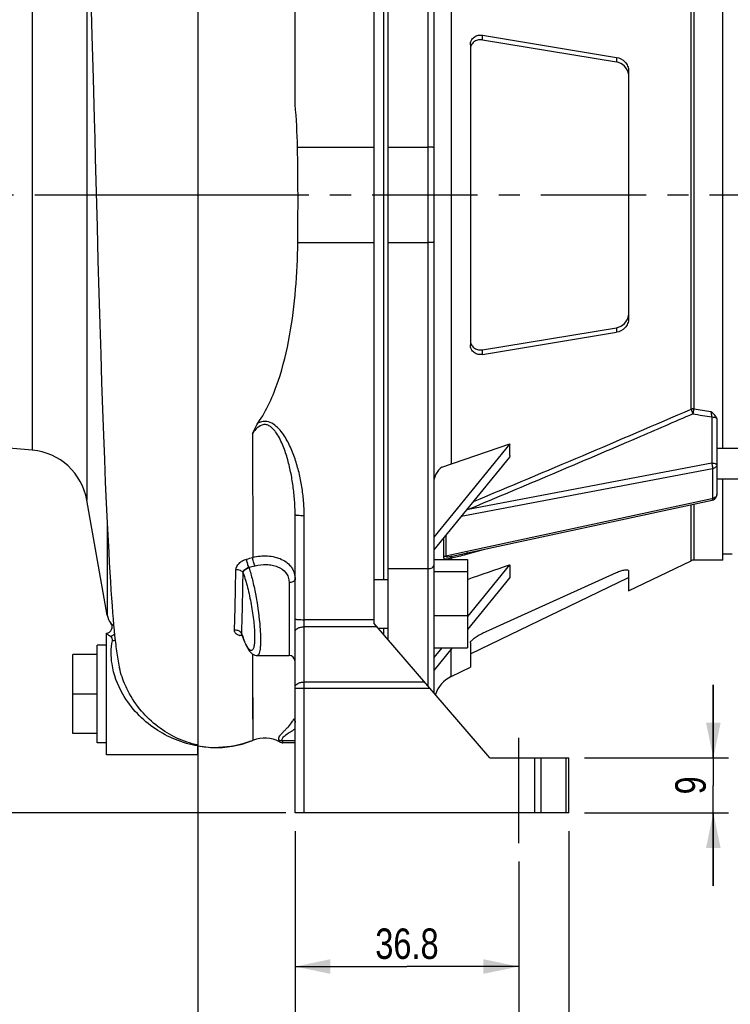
# Model space of a CAD drawing. Header units: millimetres. Extents: x 0 to 841, y 0 to 594.
# Tile 3 of 14: x 158 to 274, y 202 to 363. Entities that reach past the tile are written whole.
import ezdxf

# ---------------------------------------------------------------- set-up
doc = ezdxf.new("R2010")
doc.units = ezdxf.units.MM
doc.header["$LTSCALE"] = 46.2
doc.linetypes.add('CENTER', pattern=[0.6, 0.375, -0.075, 0.075, -0.075])
doc.layers.get('0').update_dxf_attribs({"linetype": 'CONTINUOUS'})
for name, color, linetype in [('ASSI', 7, 'CONTINUOUS'), ('GEOM', 7, 'CONTINUOUS'), ('QUOTE', 7, 'CONTINUOUS')]:
    doc.layers.add(name, color=color, linetype=linetype)
doc.styles.get("Standard").update_dxf_attribs({"font": 'txt', "width": 0.8})
doc.dimstyles.new('DIMSTYLE_1', dxfattribs={"dimtxt": 5, "dimasz": 5.8, "dimexe": 1.25, "dimexo": 1.5, "dimtad": 1, "dimdec": 3, "dimdsep": 46, "dimtxsty": 'Standard', "dimblk": '_FILLED', "dimblk1": '_FILLED', "dimblk2": '_FILLED', "dimcen": 0.09, "dimadec": 3, "dimazin": 2, "dimtp": 0.3, "dimtm": 0.3, "dimtfac": 1, "dimtdec": 3, "dimtofl": 0, "dimtmove": 0, "dimatfit": 3, "dimldrblk": '_FILLED', "dimfxl": 1, "dimtolj": 1, "dimarcsym": 0})
doc.dimstyles.new('DIMSTYLE_2', dxfattribs={"dimtxt": 5, "dimasz": 5.8, "dimexe": 1.25, "dimexo": 1.5, "dimtad": 1, "dimdec": 3, "dimdsep": 46, "dimtxsty": 'Standard', "dimblk": '_FILLED', "dimblk1": '_FILLED', "dimblk2": '_FILLED', "dimcen": 0.09, "dimadec": 3, "dimazin": 2, "dimtp": 0.5, "dimtm": 0.5, "dimtfac": 1, "dimtdec": 3, "dimtofl": 0, "dimtmove": 0, "dimatfit": 3, "dimldrblk": '_FILLED', "dimfxl": 1, "dimtolj": 1, "dimarcsym": 0})
doc.dimstyles.new('DIMSTYLE_4', dxfattribs={"dimtxt": 5, "dimasz": 5.8, "dimexe": 1.25, "dimexo": 1.5, "dimtad": 1, "dimdec": 1, "dimdsep": 46, "dimtxsty": 'Standard', "dimblk": '_FILLED', "dimblk1": '_FILLED', "dimblk2": '_FILLED', "dimcen": 0.09, "dimadec": 1, "dimazin": 2, "dimtp": 0.3, "dimtm": 0.3, "dimtfac": 1, "dimtdec": 1, "dimtofl": 0, "dimtmove": 0, "dimatfit": 3, "dimldrblk": '_FILLED', "dimfxl": 1, "dimtolj": 1, "dimarcsym": 0})
doc.dimstyles.new('DIMSTYLE_5', dxfattribs={"dimtxt": 5, "dimasz": 5.8, "dimexe": 1.25, "dimexo": 1.5, "dimtad": 1, "dimdec": 3, "dimdsep": 46, "dimtxsty": 'Standard', "dimblk": '_FILLED', "dimblk1": '_FILLED', "dimblk2": '_FILLED', "dimcen": 0.09, "dimadec": 3, "dimazin": 2, "dimtp": 0.2, "dimtm": 0.2, "dimtfac": 1, "dimtdec": 3, "dimtofl": 0, "dimtmove": 0, "dimatfit": 3, "dimldrblk": '_FILLED', "dimfxl": 1, "dimtolj": 1, "dimarcsym": 0})

# ---------------------------------------------------------------- blocks, each defined once
blk = doc.blocks.new('_FILLED')
at = {"color": 0, "linetype": 'ByBlock'}
blk.add_solid([(0, 0), (-1, 0.207), (-1, -0.207)], dxfattribs=at)
blk = doc.blocks.new('*D3')
at = {"layer": 'QUOTE', "color": 2, "linetype": 'Continuous'}
for p, q in [((129.3, 334.67), (91.27, 334.67)), ((93.77, 334.67), (93.77, 283.92)), ((93.77, 233.17), (93.77, 283.92)), ((201.3, 233.17), (91.27, 233.17))]:
    blk.add_line(p, q, dxfattribs=at)
at = {"layer": 'QUOTE', "color": 2, "linetype": 'Continuous', "xscale": 5.8, "yscale": 5.8, "zscale": 5.8}
for p, rotation in [((93.77, 334.67), 90), ((93.77, 233.17), 270)]:
    blk.add_blockref('_FILLED', p, dxfattribs=dict(at, rotation=rotation))
at = {"layer": 'QUOTE', "color": 2, "linetype": 'Continuous', "insert": (87.52, 283.92), "char_height": 5, "width": 24.1071, "attachment_point": 2, "rotation": 90, "line_spacing_factor": 0.9}
blk.add_mtext('101.5', dxfattribs=at)
blk = doc.blocks.new('*D5')
at = {"layer": 'QUOTE', "color": 2, "linetype": 'Continuous'}
for p, q in [((155.8, 484.67), (75.3, 484.67)), ((77.8, 484.67), (77.8, 358.92)), ((77.8, 233.17), (77.8, 358.92)), ((201.3, 233.17), (75.3, 233.17))]:
    blk.add_line(p, q, dxfattribs=at)
at = {"layer": 'QUOTE', "color": 2, "linetype": 'Continuous', "xscale": 5.8, "yscale": 5.8, "zscale": 5.8}
for p, rotation in [((77.8, 484.67), 90), ((77.8, 233.17), 270)]:
    blk.add_blockref('_FILLED', p, dxfattribs=dict(at, rotation=rotation))
at = {"layer": 'QUOTE', "color": 2, "linetype": 'Continuous', "insert": (71.55, 358.92), "char_height": 5, "width": 25.1786, "attachment_point": 2, "rotation": 90, "line_spacing_factor": 0.9}
blk.add_mtext('251.5', dxfattribs=at)
blk = doc.blocks.new('*D8')
at = {"layer": 'QUOTE', "color": 2, "linetype": 'Continuous'}
for p, q in [((202.8, 230.17), (202.8, 205.41)), ((239.55, 225.17), (239.55, 205.41)), ((202.8, 207.91), (221.18, 207.91)), ((239.55, 207.91), (221.18, 207.91))]:
    blk.add_line(p, q, dxfattribs=at)
at = {"layer": 'QUOTE', "color": 2, "linetype": 'Continuous', "xscale": 5.8, "yscale": 5.8, "zscale": 5.8, "rotation": 180}
blk.add_blockref('_FILLED', (202.8, 207.91), dxfattribs=at)
at = {"layer": 'QUOTE', "color": 2, "linetype": 'Continuous', "xscale": 5.8, "yscale": 5.8, "zscale": 5.8}
blk.add_blockref('_FILLED', (239.55, 207.91), dxfattribs=at)
at = {"layer": 'QUOTE', "color": 2, "linetype": 'Continuous', "insert": (221.18, 214.16), "char_height": 5, "width": 21.4286, "attachment_point": 2, "line_spacing_factor": 0.9}
blk.add_mtext('36.8', dxfattribs=at)
blk = doc.blocks.new('*D13')
at = {"layer": 'QUOTE', "color": 2, "linetype": 'Continuous'}
for p, q in [((271.52, 242.17), (271.52, 254.17)), ((271.52, 254.17), (271.52, 237.67)), ((250.36, 242.17), (274.02, 242.17)), ((271.52, 221.17), (271.52, 237.67)), ((250.36, 233.17), (274.02, 233.17)), ((271.52, 233.17), (271.52, 221.17))]:
    blk.add_line(p, q, dxfattribs=at)
at = {"layer": 'QUOTE', "color": 2, "linetype": 'Continuous', "xscale": 5.8, "yscale": 5.8, "zscale": 5.8}
for p, rotation in [((271.52, 242.17), 270), ((271.52, 233.17), 90)]:
    blk.add_blockref('_FILLED', p, dxfattribs=dict(at, rotation=rotation))
at = {"layer": 'QUOTE', "color": 2, "linetype": 'Continuous', "insert": (265.27, 237.67), "char_height": 5, "width": 5.8929, "attachment_point": 2, "rotation": 90, "line_spacing_factor": 0.9}
blk.add_mtext('9', dxfattribs=at)
blk = doc.blocks.new('*D14')
at = {"layer": 'QUOTE', "color": 2, "linetype": 'Continuous'}
for p, q in [((186.8, 402.72), (186.8, 160.39)), ((368.1, 225.17), (368.1, 160.39)), ((186.8, 162.89), (277.45, 162.89)), ((368.1, 162.89), (277.45, 162.89))]:
    blk.add_line(p, q, dxfattribs=at)
at = {"layer": 'QUOTE', "color": 2, "linetype": 'Continuous', "xscale": 5.8, "yscale": 5.8, "zscale": 5.8, "rotation": 180}
blk.add_blockref('_FILLED', (186.8, 162.89), dxfattribs=at)
at = {"layer": 'QUOTE', "color": 2, "linetype": 'Continuous', "xscale": 5.8, "yscale": 5.8, "zscale": 5.8}
blk.add_blockref('_FILLED', (368.1, 162.89), dxfattribs=at)
at = {"layer": 'QUOTE', "color": 2, "linetype": 'Continuous', "insert": (277.45, 169.14), "char_height": 5, "width": 24.1071, "attachment_point": 2, "line_spacing_factor": 0.9}
blk.add_mtext('181.3', dxfattribs=at)
blk = doc.blocks.new('*D15')
at = {"layer": 'QUOTE', "color": 2, "linetype": 'Continuous'}
for p, q in [((186.8, 404.75), (186.8, 189.71)), ((239.55, 225.17), (239.55, 189.71)), ((186.8, 192.21), (213.18, 192.21)), ((239.55, 192.21), (213.18, 192.21))]:
    blk.add_line(p, q, dxfattribs=at)
at = {"layer": 'QUOTE', "color": 2, "linetype": 'Continuous', "xscale": 5.8, "yscale": 5.8, "zscale": 5.8, "rotation": 180}
blk.add_blockref('_FILLED', (186.8, 192.21), dxfattribs=at)
at = {"layer": 'QUOTE', "color": 2, "linetype": 'Continuous', "xscale": 5.8, "yscale": 5.8, "zscale": 5.8}
blk.add_blockref('_FILLED', (239.55, 192.21), dxfattribs=at)
at = {"layer": 'QUOTE', "color": 2, "linetype": 'Continuous', "insert": (213.18, 198.46), "char_height": 5, "width": 21.4286, "attachment_point": 2, "line_spacing_factor": 0.9}
blk.add_mtext('52.8', dxfattribs=at)
blk = doc.blocks.new('*D16')
at = {"layer": 'QUOTE', "color": 2, "linetype": 'Continuous'}
for p, q in [((202.8, 230.17), (202.8, 175.46)), ((247.8, 230.17), (247.8, 175.46)), ((202.8, 177.96), (225.3, 177.96)), ((247.8, 177.96), (225.3, 177.96))]:
    blk.add_line(p, q, dxfattribs=at)
at = {"layer": 'QUOTE', "color": 2, "linetype": 'Continuous', "xscale": 5.8, "yscale": 5.8, "zscale": 5.8, "rotation": 180}
blk.add_blockref('_FILLED', (202.8, 177.96), dxfattribs=at)
at = {"layer": 'QUOTE', "color": 2, "linetype": 'Continuous', "xscale": 5.8, "yscale": 5.8, "zscale": 5.8}
blk.add_blockref('_FILLED', (247.8, 177.96), dxfattribs=at)
at = {"layer": 'QUOTE', "color": 2, "linetype": 'Continuous', "insert": (225.3, 184.21), "char_height": 5, "width": 11.25, "attachment_point": 2, "line_spacing_factor": 0.9}
blk.add_mtext('45', dxfattribs=at)
blk = doc.blocks.new('*D22')
at = {"layer": 'QUOTE', "color": 2, "linetype": 'Continuous'}
for p, q in [((137.3, 292.67), (137.3, 175.46)), ((202.8, 230.17), (202.8, 175.46)), ((137.3, 177.96), (170.05, 177.96)), ((202.8, 177.96), (170.05, 177.96))]:
    blk.add_line(p, q, dxfattribs=at)
at = {"layer": 'QUOTE', "color": 2, "linetype": 'Continuous', "xscale": 5.8, "yscale": 5.8, "zscale": 5.8, "rotation": 180}
blk.add_blockref('_FILLED', (137.3, 177.96), dxfattribs=at)
at = {"layer": 'QUOTE', "color": 2, "linetype": 'Continuous', "xscale": 5.8, "yscale": 5.8, "zscale": 5.8}
blk.add_blockref('_FILLED', (202.8, 177.96), dxfattribs=at)
at = {"layer": 'QUOTE', "color": 2, "linetype": 'Continuous', "insert": (170.05, 184.21), "char_height": 5, "width": 20.8929, "attachment_point": 2, "line_spacing_factor": 0.9}
blk.add_mtext('65.5', dxfattribs=at)

msp = doc.modelspace()

# ---------------------------------------------------------------- linework, layer by layer
at = {"layer": 'ASSI', "color": 7, "linetype": 'Continuous'}
for p, q in [((218.1021, 261.5785), (218.1021, 424.6747)), ((217.3021, 397.8499), (217.3021, 271.4996)), ((391.1021, 292.9806), (272.1021, 292.9806)), ((391.1021, 287.9806), (272.1021, 287.9806)), ((215.8021, 271.4996), (218.1021, 271.4996)), ((216.4488, 263.4996), (218.1021, 263.4996)), ((217.3021, 263.4996), (217.3021, 262.5081)), ((171.8021, 260.6747), (170.3021, 260.6747)), ((170.3021, 244.676), (170.3021, 260.6735)), ((171.8021, 244.6747), (170.3021, 244.6747)), ((186.8021, 242.6747), (171.8021, 242.6747))]:
    msp.add_line(p, q, dxfattribs=at)
at = {"layer": 'ASSI', "color": 2, "linetype": 'CENTER'}
for p, q in [((132.3021, 334.6747), (459.0329, 334.6747)), ((239.5521, 228.1747), (239.5521, 247.1747))]:
    msp.add_line(p, q, dxfattribs=at)
at = {"layer": 'GEOM', "color": 7, "linetype": 'Continuous'}
for p, q in [((215.8021, 264.2509), (215.8021, 424.6747)), ((225.6021, 423.6746), (225.6021, 252.8643)), ((202.8021, 349.4921), (202.8021, 404.8602)), ((273.1021, 292.9806), (273.1021, 376.3689)), ((169.1976, 367.9223), (169.4157, 360.766)), ((169.4157, 360.766), (169.6194, 353.827)), ((233.6021, 360.8876), (255.6021, 357.2581)), ((231.6021, 359.3293), (231.6021, 310.0202)), ((233.6021, 360.1281), (255.6021, 356.4987)), ((257.6021, 355.0383), (257.6021, 314.3112)), ((169.9809, 340.6806), (170.2661, 329.4012)), ((170.2661, 329.4012), (170.4132, 323.8665)), ((170.4132, 323.8665), (170.5624, 318.5287)), ((170.5624, 318.5287), (170.7129, 313.4021)), ((170.7129, 313.4021), (170.8642, 308.4985)), ((233.6021, 309.2214), (255.6021, 312.8508)), ((233.6021, 308.4619), (255.6021, 312.0913)), ((170.8642, 308.4985), (171.0159, 303.8256)), ((171.0159, 303.8256), (171.1678, 299.385)), ((171.1678, 299.385), (171.3198, 295.1808)), ((272.1021, 297.6772), (272.1021, 285.4681)), ((159.6205, 292.7221), (138.2983, 294.5876)), ((171.3198, 295.1808), (171.4718, 291.2166)), ((238.0933, 293.7583), (225.6021, 278.4597)), ((226.9071, 289.943), (238.0933, 293.7583)), ((238.0933, 291.8574), (238.0933, 293.7583)), ((171.4718, 291.2166), (171.6236, 287.4951)), ((238.0501, 291.584), (225.6021, 276.3384)), ((273.1021, 274.6747), (273.1021, 287.9806)), ((171.6236, 287.4951), (171.7248, 285.15)), ((171.7248, 285.15), (171.8261, 282.9126)), ((171.9195, 265.6538), (168.597, 284.4967)), ((229.1019, 275.4212), (271.3122, 284.4904)), ((171.8261, 282.9126), (171.9273, 280.7874)), ((202.8021, 233.1747), (202.8021, 282.1418)), ((171.9273, 280.7874), (172.028, 278.7807)), ((172.028, 278.7807), (172.1765, 275.9872)), ((172.1765, 275.9872), (172.2736, 274.2629)), ((274.6021, 275.6747), (273.1021, 275.6747)), ((172.2736, 274.2629), (172.3691, 272.6453)), ((225.6021, 274.7494), (231.1021, 274.7494)), ((231.1021, 274.7494), (231.1021, 260.2498)), ((238.0501, 273.9063), (231.1021, 265.3968)), ((238.0933, 273.7389), (238.0933, 271.838)), ((257.6021, 269.61), (267.8962, 274.5754)), ((273.1021, 274.6747), (268.3307, 274.6747)), ((172.3691, 272.6453), (172.4629, 271.1316)), ((218.1021, 273.2757), (224.6021, 273.2757)), ((225.6021, 272.8068), (231.1021, 272.8068)), ((238.0933, 271.838), (231.1021, 263.2755)), ((231.6021, 259.2894), (257.6021, 271.8305)), ((233.6021, 262.6556), (255.6021, 272.6274)), ((257.6021, 272.8788), (257.6021, 269.61)), ((172.4629, 271.1316), (172.555, 269.7181)), ((172.555, 269.7181), (172.6453, 268.4011)), ((172.6453, 268.4011), (172.7339, 267.1767)), ((172.7339, 267.1767), (172.8208, 266.0406)), ((172.8208, 266.0406), (172.9062, 264.9881)), ((225.6021, 265.557), (231.1021, 265.557)), ((172.9062, 264.9881), (172.9902, 264.0143)), ((172.9902, 264.0143), (173.0733, 263.1115)), ((234.8021, 242.1747), (215.8021, 264.2509)), ((171.8021, 242.6747), (171.8021, 262.676)), ((173.0733, 263.1115), (173.156, 262.2736)), ((173.156, 262.2736), (173.2388, 261.4932)), ((194.034, 262.4597), (194.0483, 262.4254)), ((194.0541, 262.4087), (194.072, 262.3573)), ((194.072, 262.3573), (194.2136, 261.9635)), ((231.6021, 261.0892), (231.6021, 257.0688)), ((166.3021, 246.1747), (166.3021, 259.1747)), ((170.3021, 259.1747), (166.3021, 259.1747)), ((196.5735, 258.9996), (201.8021, 258.9996)), ((225.6021, 260.2498), (231.1021, 260.2498)), ((226.8995, 260.2498), (225.6021, 258.6607)), ((228.6316, 260.2498), (225.6021, 256.5394)), ((228.4298, 255.5387), (231.6021, 257.0688)), ((170.3021, 252.6747), (166.3021, 252.6747)), ((170.3021, 246.1747), (166.3021, 246.1747)), ((186.8021, 242.6753), (186.8021, 244.3058)), ((200.2198, 244.8248), (200.2732, 244.7971)), ((200.2732, 244.7971), (200.4074, 244.7412)), ((200.4074, 244.7412), (200.5501, 244.7014)), ((202.8021, 244.6747), (200.8019, 244.6747)), ((188.5601, 243.9321), (188.5733, 243.931)), ((234.8021, 242.1747), (247.8021, 242.1747)), ((247.8021, 233.1747), (247.8021, 242.1747)), ((247.8021, 233.1747), (202.8021, 233.1747))]:
    msp.add_line(p, q, dxfattribs=at)
at = {"layer": 'GEOM', "color": 9, "linetype": 'Continuous'}
for p, q in [((224.6021, 424.6747), (224.6021, 254.0262)), ((168.597, 384.8528), (168.597, 284.4967)), ((228.4298, 378.8871), (228.4298, 290.4623)), ((159.6205, 376.6273), (159.6205, 292.7221)), ((267.8962, 299.4783), (267.8962, 369.8711)), ((268.3307, 369.813), (268.3307, 299.5365)), ((233.6021, 360.1281), (233.6021, 360.8876)), ((255.6021, 357.2581), (255.6021, 356.4987)), ((203.1991, 342.5187), (215.8021, 342.5187)), ((218.1021, 342.5187), (224.6021, 342.5187)), ((170.1331, 334.6747), (203.2804, 334.6748)), ((203.248, 326.8307), (215.8021, 326.8307)), ((218.1021, 326.8307), (224.6021, 326.8307)), ((255.6021, 312.8508), (255.6021, 312.0913)), ((233.6021, 308.4619), (233.6021, 309.2214)), ((271.2585, 298.1886), (271.2585, 290.5761)), ((195.8248, 295.4868), (195.8438, 275.1074)), ((271.3777, 289.6769), (230.092, 281.8374)), ((271.2585, 290.5761), (231.235, 282.9753)), ((271.3777, 289.6769), (271.3777, 284.7541)), ((271.2609, 284.729), (231.0883, 276.0966)), ((271.3777, 284.7541), (271.2609, 284.729)), ((267.8962, 274.5754), (267.8962, 283.7564)), ((268.3307, 283.8498), (268.3307, 274.6747)), ((204.3021, 233.1747), (204.3021, 282.0111)), ((171.9195, 280.9493), (171.9195, 265.6538)), ((227.176, 278.266), (227.176, 275.1707)), ((227.5856, 278.7677), (227.5856, 275.344)), ((231.0883, 276.0966), (227.5856, 275.344)), ((228.4298, 274.7494), (228.4298, 275.0316)), ((228.6418, 275.325), (229.1034, 275.4215)), ((230.957, 275.643), (233.7508, 276.42)), ((231.1859, 275.7065), (233.7504, 276.4175)), ((201.8021, 271.0338), (201.8021, 258.9996)), ((215.8021, 264.8791), (204.3021, 264.8791)), ((216.2721, 263.7048), (204.3021, 263.7048)), ((195.9107, 245.0772), (195.8644, 259.2137)), ((228.4298, 255.5387), (228.4298, 260.0027)), ((195.8747, 253.6052), (195.8713, 255.3273)), ((224.0748, 254.6388), (204.3021, 254.6388)), ((195.8799, 251.3649), (195.8747, 253.6052)), ((202.8021, 253.6388), (224.9355, 253.6388)), ((195.8831, 250.1041), (195.8799, 251.3649)), ((195.8942, 246.9209), (195.8831, 250.1041)), ((202.3895, 248.1899), (202.3974, 248.2026)), ((202.3897, 248.185), (202.3967, 248.1982)), ((195.9027, 245.5207), (195.8942, 246.9209)), ((195.9066, 245.2033), (195.9027, 245.5207)), ((195.9109, 245.0768), (195.9107, 245.0772)), ((200.2199, 244.8248), (200.2213, 244.8245)), ((200.7083, 245.0172), (202.8021, 245.0172)), ((242.1808, 233.1747), (242.1808, 242.1747)), ((243.2414, 233.1747), (243.2414, 242.1747)), ((247.3628, 233.1747), (247.3628, 242.1747))]:
    msp.add_line(p, q, dxfattribs=at)
at = {"layer": 'GEOM', "color": 7, "linetype": 'Continuous'}
for points in [[(169.6194, 353.827), (169.8064, 347.1893), (169.8949, 343.9294), (169.9809, 340.6806)], [(193.9826, 262.5359), (193.9739, 262.5407), (193.9768, 262.5383), (193.9915, 262.5238), (194.0128, 262.4965), (194.034, 262.4597)], [(173.2388, 261.4932), (173.2807, 261.1216), (173.3229, 260.7617)], [(173.3229, 260.7617), (173.3657, 260.4124), (173.4096, 260.0703), (173.4545, 259.7354), (173.5009, 259.4068), (173.5495, 259.0794), (173.6008, 258.7526), (173.6551, 258.4263), (173.7136, 258.0953), (173.7766, 257.7609), (173.8453, 257.4207), (173.9226, 257.0637), (173.9481, 256.9518)], [(194.2136, 261.9635), (194.3543, 261.5951), (194.4938, 261.2527), (194.6316, 260.9371), (194.7678, 260.648), (194.9025, 260.3852), (195.0363, 260.1478), (195.1709, 259.9332), (195.3075, 259.7409), (195.4484, 259.5693), (195.6009, 259.4133), (195.7727, 259.2721), (195.965, 259.1529), (196.1753, 259.064), (196.4079, 259.0107), (196.5729, 258.9997)], [(189.834, 243.8808), (190.0553, 243.8824), (190.8705, 243.9148), (191.6841, 243.9889), (192.4938, 244.1044), (193.2977, 244.261), (194.0936, 244.4583), (194.8793, 244.6961), (195.6528, 244.9739), (195.9109, 245.0768)], [(200.5501, 244.7014), (200.7, 244.679), (200.8019, 244.6747)], [(186.8021, 244.1715), (187.8623, 244.0035), (188.5601, 243.9321)], [(188.5733, 243.931), (189.4477, 243.8855), (189.834, 243.8808)]]:
    msp.add_lwpolyline(points, dxfattribs=at)
at = {"layer": 'GEOM', "color": 9, "linetype": 'Continuous'}
for points in [[(195.8713, 255.3273), (195.8678, 257.2258), (195.866, 258.2408)], [(195.9107, 245.0772), (195.9086, 245.1136), (195.9066, 245.2033)]]:
    msp.add_lwpolyline(points, dxfattribs=at)
at = {"layer": 'GEOM', "color": 7, "linetype": 'Continuous'}
for centre, radius, start, end in [((113.6407, 340.9181), 89.5727, 1.023937, 5.492849), ((-257.5041, 333.8237), 460.7853, 0.105824, 1.081239), ((-487.9423, 333.6075), 691.2235, 359.4382567, 0.0884621), ((158.7489, 282.7602), 10, 10, 85), ((271.1021, 285.4681), 1, 282.127233, 333.933248), ((268.3307, 273.6747), 1, 90, 115.750474), ((174.8739, 266.1747), 3, 190, 218.681728), ((171.7514, 263.6747), 1, 272.908846, 38.625253), ((201.8021, 257.9996), 1, 0, 90), ((230.6021, 251.0352), 5, 115.750474, 162.037706), ((197.8021, 240.4482), 5, 61.082948, 112.224304), ((200.8011, 245.8733), 1.1984, 241.065121, 244.197331), ((200.8029, 245.8772), 1.2027, 244.196573, 250.610386), ((200.8019, 245.8732), 1.1985, 250.619132, 269.997923), ((189.8536, 259.9959), 16.1158, 259.085332, 265.396358), ((189.8351, 259.7768), 15.896, 265.447251, 269.993507)]:
    msp.add_arc(centre, radius, start, end, dxfattribs=at)
at = {"layer": 'GEOM', "color": 9, "linetype": 'Continuous'}
for centre, radius, start, end in [((-853.5755, 2893.8417), 2826.3793, 292.5892228, 293.3774965), ((469.9757, 1537.8754), 1254.649, 260.7514085, 260.8796142), ((470.2299, 1519.2207), 1237.1374, 260.6000486, 260.7448061), ((234.8511, 284.6777), 3.9968, 202.544998, 205.210692), ((262.766, 178.1177), 109.4958, 106.736182, 106.891129), ((187.4435, 304.2161), 30.2965, 284.172353, 286.097219), ((187.5819, 307.2769), 34.6201, 282.704998, 284.474924), ((176.1164, 267.1559), 20.108, 18.099312, 18.404532), ((-570.425, 284.4831), 763.5776, 358.3974167, 359.141338), ((-621.2155, 286.3311), 815.5957, 358.3283537, 359.0311396), ((194.0053, 263.9664), 1.6984, 259.196336, 261.182445), ((193.2631, 262.256), 0.8229, 35.008488, 42.710505), ((215.7312, 270.066), 22.9666, 199.131655, 199.41803), ((213.8938, 269.4143), 21.017, 199.407846, 200.364025), ((210.7047, 268.226), 17.6138, 200.350018, 201.751851), ((199.321, 250.1021), 3.6156, 328.307307, 332.395169), ((199.7656, 249.8673), 3.1128, 332.4325, 335.396279), ((189.8618, 259.8799), 15.9909, 290.552531, 292.226661), ((197.8001, 240.4523), 4.9959, 107.195496, 112.221091), ((189.8331, 259.6905), 15.8097, 270.000685, 271.47956)]:
    msp.add_arc(centre, radius, start, end, dxfattribs=at)
at = {"layer": 'GEOM', "color": 7, "linetype": 'Continuous'}
for start_param, end_param in [(-3.97187344, -3.96618864), (-3.51816285, -3.51247806)]:
    msp.add_ellipse((271.0304, 323.1377), major_axis=(27.9063, 56.6636), ratio=0.33735225, start_param=start_param, end_param=end_param, dxfattribs=at)
for points, knots in [([(231.6021, 359.3293), (231.6021, 359.5794), (231.7076, 360.0752), (232.1931, 360.644), (232.8714, 360.9275), (233.3615, 360.9273), (233.6021, 360.8876)], [0, 0, 0, 0, 0.25966245, 0.50386421, 0.74678879, 1, 1, 1, 1]), ([(233.6021, 360.1281), (233.3752, 360.1655), (232.9144, 360.1699), (232.2696, 359.9278), (231.7801, 359.4325), (231.6363, 358.9842), (231.6118, 358.7534)], [0, 0, 0, 0, 0.25457693, 0.49901958, 0.74308855, 1, 1, 1, 1]), ([(255.6021, 357.2581), (256.1172, 357.1731), (256.8778, 356.7505), (257.4774, 355.8539), (257.6021, 355.3064), (257.6021, 355.0383)], [0, 0, 0, 0, 0.49016719, 0.74829508, 1, 1, 1, 1]), ([(257.5921, 354.4693), (257.5396, 354.9723), (257.0296, 355.9314), (256.0861, 356.4188), (255.6021, 356.4987)], [0, 0, 0, 0, 0.50761838, 1, 1, 1, 1]), ([(196.7017, 297.1827), (197.4362, 298.2326), (198.6864, 300.4867), (200.5606, 305.2623), (202.0484, 311.5173), (202.995, 319.1476), (203.2233, 324.2699), (203.248, 326.8307)], [0, 0, 0, 0, 0.12508132, 0.25013474, 0.50004557, 0.75001343, 1, 1, 1, 1]), ([(255.6021, 312.8508), (256.0862, 312.9307), (257.03, 313.4182), (257.5399, 314.3779), (257.5921, 314.881)], [0, 0, 0, 0, 0.49239127, 1, 1, 1, 1]), ([(257.6021, 314.3112), (257.6021, 314.0431), (257.4774, 313.4955), (256.8778, 312.5989), (256.1172, 312.1763), (255.6021, 312.0913)], [0, 0, 0, 0, 0.25171108, 0.50983454, 1, 1, 1, 1]), ([(231.6122, 310.5926), (231.6371, 310.3622), (231.7815, 309.9147), (232.2711, 309.4209), (232.9153, 309.1795), (233.3755, 309.184), (233.6021, 309.2214)], [0, 0, 0, 0, 0.25689444, 0.50095655, 0.7454108, 1, 1, 1, 1]), ([(233.6021, 308.4619), (233.3614, 308.4222), (232.8713, 308.4219), (232.193, 308.7055), (231.7076, 309.2744), (231.6021, 309.7701), (231.6021, 310.0202)], [0, 0, 0, 0, 0.25322479, 0.49616695, 0.74037154, 1, 1, 1, 1]), ([(272.039, 298.0235), (271.958, 298.2397), (271.6578, 298.6308), (271.2913, 298.9319), (271.1021, 299.0884)], [0, 0, 0, 0, 0.48474656, 1, 1, 1, 1]), ([(195.8248, 295.4868), (195.8845, 295.6325), (196.1348, 296.2184), (196.4289, 296.7902), (196.7042, 297.1836)], [0, 0, 0, 0, 0.24696335, 1, 1, 1, 1]), ([(226.9071, 289.943), (226.5184, 289.6357), (225.8636, 288.9169), (225.6021, 287.9642), (225.6021, 287.5173)], [0, 0, 0, 0, 0.52577307, 1, 1, 1, 1]), ([(224.6021, 273.2757), (224.7338, 273.2757), (224.9836, 273.3002), (225.3399, 273.3928), (225.6021, 273.5851), (225.6021, 273.7254)], [0, 0, 0, 0, 0.34181683, 0.63598121, 1, 1, 1, 1]), ([(255.6021, 272.6274), (255.841, 272.7357), (256.1951, 272.876), (256.6602, 273.0087), (256.9616, 273.0687), (257.218, 273.0903), (257.417, 273.0727), (257.566, 273.0087), (257.6021, 272.9182), (257.6021, 272.8788)], [0, 0, 0, 0, 0.36300014, 0.5255454, 0.66874873, 0.78795078, 0.87968536, 0.94535484, 1, 1, 1, 1]), ([(231.6021, 261.0892), (231.6021, 261.1415), (231.6477, 261.2653), (231.8453, 261.5342), (232.2592, 261.89), (232.8772, 262.2969), (233.352, 262.5422), (233.6021, 262.6556)], [0, 0, 0, 0, 0.06036368, 0.14583313, 0.38513195, 0.68306262, 1, 1, 1, 1]), ([(175.3702, 253.1368), (175.2096, 253.445), (174.6182, 254.6689), (174.175, 255.9659), (173.9481, 256.9519)], [0, 0, 0, 0, 0.25565943, 1, 1, 1, 1])]:
    msp.add_open_spline(points, degree=3, knots=knots, dxfattribs=at)
at = {"layer": 'GEOM', "color": 9, "linetype": 'Continuous'}
for points, knots in [([(225.6021, 342.4316), (225.6021, 342.4401), (225.569, 342.4555), (225.5171, 342.4676), (225.4223, 342.4825), (225.2437, 342.5002), (224.9652, 342.515), (224.7297, 342.5187), (224.6021, 342.5187)], [0, 0, 0, 0, 0.02539203, 0.08389639, 0.1765655, 0.30015655, 0.62151553, 1, 1, 1, 1]), ([(225.6021, 326.9179), (225.6021, 326.9093), (225.569, 326.894), (225.5171, 326.8818), (225.4223, 326.8669), (225.2437, 326.8492), (224.9652, 326.8345), (224.7297, 326.8307), (224.6021, 326.8307)], [0, 0, 0, 0, 0.02539203, 0.08389639, 0.1765655, 0.30015655, 0.62151553, 1, 1, 1, 1]), ([(268.3307, 299.5365), (268.2933, 299.5365), (268.147, 299.5317), (268.0011, 299.5079), (267.8962, 299.4783)], [0, 0, 0, 0, 0.25546825, 1, 1, 1, 1]), ([(267.8962, 299.4783), (267.9088, 299.4179), (267.9757, 299.1486), (268.0781, 298.8883), (268.1742, 298.6952)], [0, 0, 0, 0, 0.22242576, 1, 1, 1, 1]), ([(268.3307, 299.5365), (268.3141, 299.4731), (268.251, 299.1948), (268.2048, 298.9129), (268.1742, 298.6952)], [0, 0, 0, 0, 0.22948836, 1, 1, 1, 1]), ([(268.1742, 298.6952), (265.1075, 297.3604), (252.8227, 292.0543), (240.4939, 286.8503), (231.235, 282.9753)], [0, 0, 0, 0, 0.24993916, 1, 1, 1, 1]), ([(271.1021, 299.0884), (271.1177, 299.0208), (271.1817, 298.723), (271.23, 298.422), (271.2585, 298.1886)], [0, 0, 0, 0, 0.22794566, 1, 1, 1, 1]), ([(271.2585, 298.1886), (271.4183, 298.1821), (271.6412, 298.1607), (271.9007, 298.0931), (272.0013, 298.0496), (272.039, 298.0235)], [0, 0, 0, 0, 0.59651023, 0.82892027, 1, 1, 1, 1]), ([(202.8021, 282.1418), (202.8021, 282.926), (202.7433, 284.4955), (202.4973, 286.8386), (202.0985, 289.1626), (201.6307, 291.0737), (201.1554, 292.5743), (200.7369, 293.6804), (200.2383, 294.7542), (199.7274, 295.6036), (199.2236, 296.2161), (198.7793, 296.6168), (198.247, 296.9061), (197.4315, 296.9919), (196.5228, 296.4396), (196.0441, 295.8153), (195.8248, 295.4868)], [0, 0, 0, 0, 0.12449016, 0.24906205, 0.373739, 0.49853996, 0.56101272, 0.62353561, 0.68612171, 0.74879415, 0.7802187, 0.81171605, 0.84329316, 0.87489314, 0.93729838, 1, 1, 1, 1]), ([(204.3021, 282.0111), (204.3021, 282.7989), (204.2343, 284.3754), (203.9468, 286.7237), (203.4795, 289.0434), (202.8246, 291.3175), (202.0984, 293.1544), (201.3708, 294.5548), (200.7312, 295.5528), (199.9663, 296.4609), (199.029, 297.2031), (197.8547, 297.5581), (197.0554, 297.354), (196.7017, 297.1827)], [0, 0, 0, 0, 0.12500146, 0.25000364, 0.37501441, 0.50003467, 0.62506014, 0.68761345, 0.75017911, 0.81275624, 0.87530313, 0.93765609, 1, 1, 1, 1]), ([(271.2585, 290.5761), (271.2773, 290.4976), (271.3392, 290.2015), (271.3785, 289.8989), (271.3777, 289.6769)], [0, 0, 0, 0, 0.26677644, 1, 1, 1, 1]), ([(272.1021, 290.3205), (272.1021, 290.3568), (272.0177, 290.4405), (271.7355, 290.534), (271.4618, 290.5678), (271.2585, 290.5761)], [0, 0, 0, 0, 0.11914751, 0.33191961, 1, 1, 1, 1]), ([(272.1021, 290.3205), (272.1021, 290.2476), (272.062, 290.0924), (271.9013, 289.8991), (271.6647, 289.7532), (271.4776, 289.6961), (271.3777, 289.6769)], [0, 0, 0, 0, 0.20989773, 0.44248677, 0.7072855, 1, 1, 1, 1]), ([(271.3777, 284.7541), (271.378, 284.6909), (271.3784, 284.6083), (271.3414, 284.4966), (271.3122, 284.4904)], [0, 0, 0, 0, 0.67887642, 1, 1, 1, 1]), ([(271.8994, 285.0198), (271.8663, 284.9873), (271.7142, 284.8616), (271.5247, 284.7854), (271.3777, 284.7541)], [0, 0, 0, 0, 0.23591013, 1, 1, 1, 1]), ([(272.1021, 285.4681), (272.1021, 285.3874), (272.0635, 285.2184), (271.9613, 285.0805), (271.8994, 285.0198)], [0, 0, 0, 0, 0.48221854, 1, 1, 1, 1]), ([(202.8021, 282.1418), (202.8021, 282.129), (202.8518, 282.1059), (202.9296, 282.0878), (203.0718, 282.0654), (203.3397, 282.0388), (203.7574, 282.0167), (204.1107, 282.0111), (204.3021, 282.0111)], [0, 0, 0, 0, 0.02539239, 0.0838968, 0.17656592, 0.30015699, 0.62151593, 1, 1, 1, 1]), ([(195.8438, 275.1074), (196.627, 275.3325), (197.8755, 275.4487), (199.4765, 275.2193), (200.5893, 274.8459), (201.544, 274.2645), (202.2735, 273.4732), (202.7146, 272.5058), (202.8021, 271.8032), (202.8022, 271.4496)], [0, 0, 0, 0, 0.2692633, 0.40401634, 0.53297993, 0.65434299, 0.76957886, 0.88314953, 1, 1, 1, 1]), ([(196.2354, 273.7558), (196.11, 273.9554), (195.9417, 274.4028), (195.8451, 274.8707), (195.8438, 275.1073)], [0, 0, 0, 0, 0.49906377, 1, 1, 1, 1]), ([(227.176, 275.1707), (227.1757, 275.1201), (227.1917, 275.022), (227.2987, 274.9186), (227.4425, 274.8826), (227.6755, 274.8801), (228.0087, 274.9372), (228.283, 274.9982), (228.4298, 275.0316)], [0, 0, 0, 0, 0.10615634, 0.19635114, 0.29465405, 0.40968178, 0.68410541, 1, 1, 1, 1]), ([(227.176, 275.1707), (227.2053, 275.1912), (227.332, 275.2696), (227.475, 275.3204), (227.5856, 275.344)], [0, 0, 0, 0, 0.24054218, 1, 1, 1, 1]), ([(227.5856, 275.344), (227.5844, 275.1947), (228.0127, 275.2076), (228.3168, 275.2622), (228.5353, 275.3034), (228.6418, 275.325)], [0, 0, 0, 0, 0.41346106, 0.69906834, 1, 1, 1, 1]), ([(228.4297, 275.0318), (228.4402, 275.0679), (228.4802, 275.1817), (228.5624, 275.2946), (228.6418, 275.3248)], [0, 0, 0, 0, 0.30670368, 1, 1, 1, 1]), ([(228.4298, 275.0316), (228.5356, 275.0517), (228.9622, 275.1367), (229.3864, 275.2342), (229.7043, 275.3124)], [0, 0, 0, 0, 0.24739964, 1, 1, 1, 1]), ([(230.957, 275.643), (230.96, 275.6618), (230.9727, 275.7275), (230.9944, 275.7925), (231.0189, 275.8339)], [0, 0, 0, 0, 0.28335723, 1, 1, 1, 1]), ([(231.0189, 275.8339), (231.0257, 275.8454), (231.052, 275.8844), (231.0926, 275.9156), (231.1253, 275.9245)], [0, 0, 0, 0, 0.283496, 1, 1, 1, 1]), ([(193.0668, 273.0402), (193.0733, 273.4431), (193.4385, 274.0711), (194.1598, 274.5933), (194.6211, 274.7811), (194.8613, 274.8417)], [0, 0, 0, 0, 0.45139269, 0.72257093, 1, 1, 1, 1]), ([(194.2636, 272.5402), (194.2639, 272.7546), (194.53, 273.2048), (194.9539, 273.4309), (195.196, 273.5045)], [0, 0, 0, 0, 0.45879375, 1, 1, 1, 1]), ([(194.2636, 272.5398), (194.2705, 272.743), (194.5547, 273.1666), (194.984, 273.3556), (195.2295, 273.4027)], [0, 0, 0, 0, 0.44851883, 1, 1, 1, 1]), ([(195.196, 273.5045), (195.0921, 273.7111), (194.9512, 274.1542), (194.8665, 274.6115), (194.8613, 274.8417)], [0, 0, 0, 0, 0.50106368, 1, 1, 1, 1]), ([(195.2295, 273.4028), (195.4426, 272.7513), (195.8353, 271.3284), (196.4885, 268.2819), (196.8886, 265.502), (197.0727, 263.1535), (197.121, 262.138), (197.1289, 261.2359), (197.102, 260.4758), (197.0275, 259.8493), (196.9335, 259.3725), (196.7363, 258.9996), (196.5735, 258.9997)], [0, 0, 0, 0, 0.13955942, 0.30021875, 0.63426967, 0.71026548, 0.77978938, 0.84131244, 0.89356636, 0.93557258, 0.96685047, 1, 1, 1, 1]), ([(196.2354, 273.7558), (196.8438, 273.9127), (197.8011, 273.9959), (199.045, 273.8531), (200.1839, 273.5409), (201.2012, 272.8872), (201.7256, 271.8756), (201.8021, 271.3156), (201.8021, 271.0338)], [0, 0, 0, 0, 0.2657358, 0.39899326, 0.5279439, 0.76538977, 0.88080587, 1, 1, 1, 1]), ([(194.2636, 272.5402), (194.1893, 272.7311), (193.7835, 273.041), (193.3133, 273.078), (193.0668, 273.0402)], [0, 0, 0, 0, 0.45097887, 1, 1, 1, 1]), ([(194.2636, 272.5402), (194.5494, 271.7692), (195.0527, 270.0654), (195.5283, 267.857), (195.8346, 265.9782), (196.0093, 264.6031), (196.1216, 263.3243), (196.1688, 262.1922), (196.148, 261.2507), (196.0772, 260.6038), (195.9715, 260.21), (195.8754, 259.9742), (195.7098, 259.7919), (195.5048, 259.8148), (195.3596, 259.9047), (195.2074, 260.0558), (194.9716, 260.3705), (194.6714, 260.9226), (194.458, 261.416), (194.3451, 261.6985)], [0, 0, 0, 0, 0.15955343, 0.34401375, 0.43806838, 0.5288436, 0.61291997, 0.68708746, 0.74859989, 0.79547202, 0.81314924, 0.82708743, 0.84583274, 0.85431455, 0.86483941, 0.8785085, 0.89572237, 0.94097043, 1, 1, 1, 1]), ([(201.8021, 271.0338), (201.9299, 271.0338), (202.1756, 271.0557), (202.5234, 271.1368), (202.8021, 271.3112), (202.8021, 271.4495)], [0, 0, 0, 0, 0.33767378, 0.63462304, 1, 1, 1, 1]), ([(172.9954, 263.9157), (172.9182, 263.9673), (172.7943, 264.0597), (172.6608, 264.1723), (172.5924, 264.2411), (172.5569, 264.2701), (172.5431, 264.2956), (172.5323, 264.2994)], [0, 0, 0, 0, 0.46226895, 0.76821648, 0.87059907, 0.94277198, 1, 1, 1, 1]), ([(202.8021, 265.0099), (202.8021, 264.997), (202.8518, 264.974), (202.9296, 264.9558), (203.0718, 264.9334), (203.3397, 264.9069), (203.7574, 264.8848), (204.1107, 264.8791), (204.3021, 264.8791)], [0, 0, 0, 0, 0.02539203, 0.08389639, 0.1765655, 0.30015655, 0.62151553, 1, 1, 1, 1]), ([(202.8021, 262.9548), (202.8021, 263.0578), (202.9142, 263.2931), (203.266, 263.5199), (203.745, 263.6711), (204.1098, 263.7048), (204.3021, 263.7048)], [0, 0, 0, 0, 0.17113619, 0.39613973, 0.68040105, 1, 1, 1, 1]), ([(172.4489, 262.136), (172.3639, 262.1875), (172.1376, 262.3364), (171.926, 262.5075), (171.8021, 262.6262)], [0, 0, 0, 0, 0.36659107, 1, 1, 1, 1]), ([(173.1282, 262.5687), (173.0863, 262.5114), (172.9072, 262.3063), (172.6477, 262.1672), (172.4489, 262.1359)], [0, 0, 0, 0, 0.2605291, 1, 1, 1, 1]), ([(172.7942, 261.424), (172.8215, 261.5559), (172.7834, 261.8558), (172.5709, 262.0619), (172.4489, 262.136)], [0, 0, 0, 0, 0.48550442, 1, 1, 1, 1]), ([(193.687, 262.2981), (193.4602, 262.3414), (193.1296, 262.4767), (192.884, 262.8359), (192.8512, 263.0329), (192.8539, 263.1283)], [0, 0, 0, 0, 0.54471545, 0.77474739, 1, 1, 1, 1]), ([(193.8678, 262.8142), (193.7482, 262.9439), (193.4165, 263.136), (193.0393, 263.1588), (192.8539, 263.1283)], [0, 0, 0, 0, 0.48407851, 1, 1, 1, 1]), ([(194.1043, 262.267), (194.0733, 262.2661), (193.9532, 262.265), (193.8329, 262.2744), (193.745, 262.2881)], [0, 0, 0, 0, 0.25860009, 1, 1, 1, 1]), ([(174.4839, 252.6747), (173.614, 254.1914), (172.5241, 257.0921), (172.5365, 260.1805), (172.7942, 261.424)], [0, 0, 0, 0, 0.57926136, 1, 1, 1, 1]), ([(202.8021, 253.8888), (202.8021, 253.9918), (202.9142, 254.2271), (203.266, 254.4539), (203.745, 254.6051), (204.1098, 254.6388), (204.3021, 254.6388)], [0, 0, 0, 0, 0.17113619, 0.39613973, 0.68040105, 1, 1, 1, 1]), ([(186.8021, 244.1409), (185.5526, 244.3593), (183.1106, 245.0613), (179.7353, 246.8745), (176.7492, 249.3899), (175.1505, 251.5125), (174.4839, 252.6747)], [0, 0, 0, 0, 0.24652693, 0.48938254, 0.73958731, 1, 1, 1, 1]), ([(186.8021, 244.3058), (185.6141, 244.5496), (183.3023, 245.3182), (180.1602, 247.2393), (177.4188, 249.8389), (175.9748, 251.9768), (175.3702, 253.1368)], [0, 0, 0, 0, 0.24430148, 0.4854626, 0.73648416, 1, 1, 1, 1]), ([(200.1458, 245.1553), (200.1175, 245.2532), (200.1222, 245.4868), (200.2945, 245.8205), (200.575, 246.1577), (200.9272, 246.5148), (201.313, 246.8974), (201.8312, 247.4343), (202.1922, 247.8723), (202.3895, 248.1899)], [0, 0, 0, 0, 0.07921413, 0.17228859, 0.28702705, 0.4195063, 0.56213111, 0.70933249, 1, 1, 1, 1]), ([(202.5958, 248.5714), (202.601, 248.583), (202.6128, 248.6051), (202.6536, 248.609), (202.687, 248.5744), (202.7389, 248.4832), (202.7886, 248.2787), (202.8013, 248.0951), (202.802, 247.9817)], [0, 0, 0, 0, 0.05267758, 0.09239216, 0.14870517, 0.23723256, 0.53099186, 1, 1, 1, 1]), ([(200.7083, 245.0172), (200.6817, 245.0938), (200.6684, 245.2718), (200.7923, 245.5278), (201.0154, 245.7648), (201.4332, 246.0894), (202.0467, 246.4709), (202.5528, 246.781), (202.8047, 246.9458)], [0, 0, 0, 0, 0.08122534, 0.16926816, 0.27689284, 0.40521165, 0.69841918, 1, 1, 1, 1]), ([(200.2213, 244.8245), (200.2284, 244.8255), (200.2184, 244.8687), (200.2124, 244.9171), (200.1818, 245.0283), (200.1599, 245.1075), (200.1458, 245.1553)], [0, 0, 0, 0, 0.06391521, 0.25001871, 0.56179328, 1, 1, 1, 1]), ([(200.8018, 244.6747), (200.809, 244.6747), (200.8004, 244.7212), (200.7894, 244.7685), (200.7535, 244.8857), (200.7257, 244.9675), (200.7083, 245.0172)], [0, 0, 0, 0, 0.0604794, 0.24473962, 0.55758425, 1, 1, 1, 1])]:
    msp.add_open_spline(points, degree=3, knots=knots, dxfattribs=at)
at = {"layer": 'GEOM', "color": 7, "linetype": 'Continuous'}
for points in [[(272.039, 298.0235), (272.0802, 297.9136), (272.1021, 297.7945), (272.1021, 297.6772)], [(272.0004, 285.0287), (272.0665, 285.1637), (272.1021, 285.3177), (272.1021, 285.4681)], [(231.1021, 271.504), (233.4182, 272.3043), (235.7342, 273.1051), (238.0501, 273.9063)]]:
    msp.add_open_spline(points, degree=3, dxfattribs=at)
at = {"layer": 'GEOM', "color": 9, "linetype": 'Continuous'}
for points in [[(229.7043, 275.3124), (230.1236, 275.4157), (230.5408, 275.5275), (230.957, 275.643)], [(194.0331, 262.5389), (194.0108, 262.6061), (193.9776, 262.6702), (193.9371, 262.7281)], [(194.0483, 262.4254), (194.036, 262.4615), (194.031, 262.5008), (194.0331, 262.5389)], [(194.0545, 262.4088), (194.0401, 262.4503), (194.0328, 262.495), (194.0331, 262.5389)], [(173.2392, 261.4965), (173.0992, 261.4417), (172.9443, 261.4173), (172.7942, 261.4239)], [(202.5958, 248.5714), (202.6372, 248.4261), (202.708, 248.2867), (202.7999, 248.1669)], [(195.4757, 244.9068), (193.8112, 244.2827), (192.0184, 243.932), (190.2413, 243.8861)], [(200.1458, 245.1553), (200.3167, 245.0654), (200.5153, 245.0167), (200.7083, 245.0172)]]:
    msp.add_open_spline(points, degree=3, dxfattribs=at)

# ---------------------------------------------------------------- dimensions: what is measured, and where the dimension line sits
at = {"layer": 'QUOTE', "color": 2, "linetype": 'Continuous'}
for base, p1, p2, angle, dimstyle, picture, middle in [((77.7972, 484.6747), (202.8021, 233.1747), (157.3021, 484.6747), 90, 'DIMSTYLE_2', '*D5', (77.7972, 358.2104)), ((186.8021021, 192.2092545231), (239.5521021, 226.6747247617), (186.8021021, 406.2545740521), 180, 'DIMSTYLE_4', '*D15', (212.4628216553, 192.2092545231)), ((186.8021, 162.8916), (368.1021, 226.6747), (186.8021, 404.2213), 180, 'DIMSTYLE_2', '*D14', (276.7378, 162.8916)), ((93.7723, 233.1747), (130.8021, 334.6747), (202.8021, 233.1747), 270, 'DIMSTYLE_1', '*D3', (93.7723, 283.2104)), ((271.5179, 242.1747), (248.8628, 233.1747), (248.8628, 242.1747), 90, 'DIMSTYLE_5', '*D13', (271.5179, 236.9604)), ((202.8021, 177.9569), (247.8021, 231.6747), (202.8021, 231.6747), 180, 'DIMSTYLE_1', '*D16', (224.5878, 177.9569))]:
    dim = msp.add_linear_dim(base=base, p1=p1, p2=p2, angle=angle, dimstyle=dimstyle, dxfattribs=at)
    dim.commit()
    dim.dimension.update_dxf_attribs({"geometry": picture, "text_midpoint": middle, "dimtype": 160})
for base, p1, p2, dimstyle, picture, middle in [((202.8021, 177.9569), (137.3021, 294.1747), (202.8021, 231.6747), 'DIMSTYLE_1', '*D22', (169.3378, 177.9569)), ((239.5521021, 207.9105608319), (202.8021021, 231.6747247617), (239.5521021, 226.6747247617), 'DIMSTYLE_4', '*D8', (220.4628167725, 207.9105608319))]:
    dim = msp.add_linear_dim(base=base, p1=p1, p2=p2, dimstyle=dimstyle, dxfattribs=at)
    dim.commit()
    dim.dimension.update_dxf_attribs({"geometry": picture, "text_midpoint": middle, "dimtype": 160})

doc.saveas('drawing.dxf')
